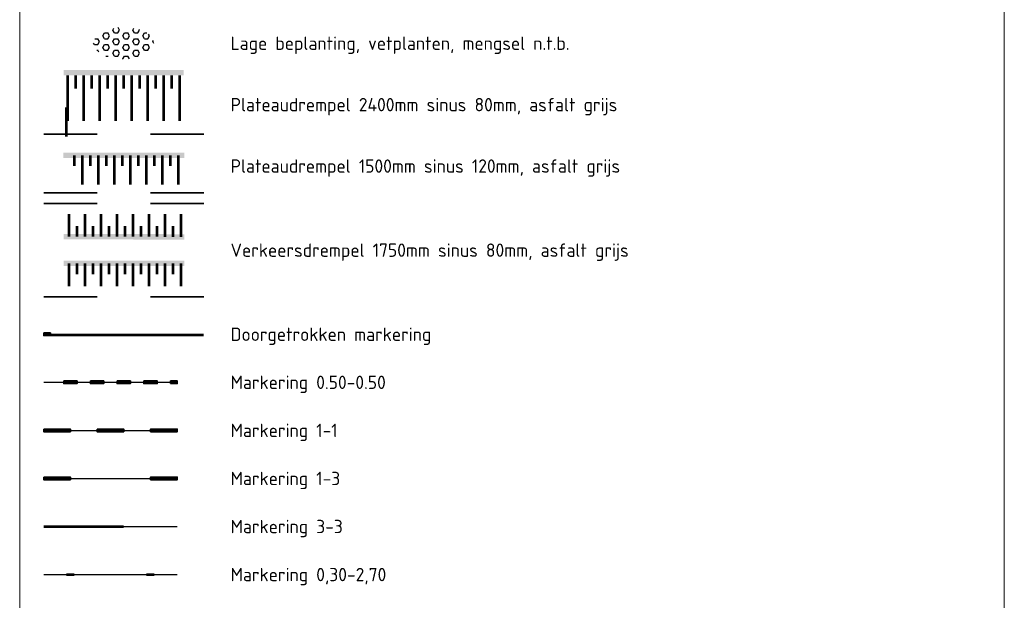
# Model space of a CAD drawing. Header units: metres. Extents: x 115632 to 117830, y 479690 to 480411.
# Tile 4 of 20: x 115632 to 115669, y 480280 to 480302. Entities that reach past the tile are written whole.
import ezdxf
from ezdxf.enums import TextEntityAlignment as Align

# ---------------------------------------------------------------- set-up
doc = ezdxf.new("R2010")
doc.units = ezdxf.units.M
doc.linetypes.add('XX-HIDDEN', pattern=[4, 2, -2])
doc.layers.get('Defpoints').update_dxf_attribs({"lineweight": 18})
for name, color, linetype, lineweight in [('N-WE-VH-MARKERING_DREMPEL-G', 7, 'Continuous', 25), ('N-WE-VH-MARKERING_VOP-A', 7, 'Continuous', 25), ('N-WE-VH-MATERIAALGRENS-G', 7, 'XX-HIDDEN', 35), ('N-WE-VH-VERHARDING_LAGE_BEPLANTING-S', 70, 'Continuous', 25), ('N-WE-VW-MARKERING-G', 7, 'Continuous', 35), ('N-WE-VW-MARKERING_LANGS_STREEP_DOORGETROKKEN_010-G', 7, 'Continuous', 13), ('X-XX-AL-T25', 7, 'Continuous', 25)]:
    doc.layers.add(name, color=color, linetype=linetype, lineweight=lineweight)
doc.layers.add('N-WE-VW-MARKERING_BACKUP', color=142, linetype='Continuous', plot=False)
doc.layers.add('N-WE-VW-MARKERING_LANGS_STREEP_11_010-A', color=7, linetype='Continuous')
doc.layers.add('N-WE-VW-MARKERING_LANGS_STREEP_13_010-A', color=7, linetype='Continuous')
doc.styles.add('NLCS-ISO', font='NLCS-ISO.ttf')

# ---------------------------------------------------------------- blocks, each defined once
blk = doc.blocks.new('SVH-GRASPLAAT-SO')
at = {"ltscale": 0.1}
for p, q in [((-3.93, 1.39), (-3.62, 1.93)), ((-3.62, 1.93), (-3, 1.93)), ((-2.68, 1.39), (-3, 1.93)), ((-2.06, 2.47), (-1.86, 2.81)), ((-1.75, 1.93), (-2.06, 2.47)), ((-1.75, 1.93), (-1.12, 1.93)), ((-1.12, 1.93), (-0.81, 2.47)), ((-0.81, 2.47), (-1.07, 2.92)), ((-0.18, 1.39), (0.13, 1.93)), ((0.13, 1.93), (0.75, 1.93)), ((1.07, 1.39), (0.75, 1.93)), ((1.69, 2.47), (1.88, 2.8)), ((2, 1.93), (1.69, 2.47)), ((2, 1.93), (2.63, 1.93)), ((2.63, 1.93), (2.94, 2.47)), ((2.94, 2.47), (2.89, 2.56)), ((3.57, 1.39), (3.88, 1.93)), ((3.88, 1.93), (4.31, 1.93)), ((-5.5, -0.24), (-5.66, 0.04)), ((-5.42, 0.85), (-4.87, 0.85)), ((-4.56, 0.3), (-4.87, 0.85)), ((-4.87, -0.24), (-4.56, 0.3)), ((-3.62, 0.85), (-3.93, 1.39)), ((-3.62, 0.85), (-3, 0.85)), ((-3, 0.85), (-2.68, 1.39)), ((-2.06, 0.3), (-1.75, 0.85)), ((-1.75, -0.24), (-2.06, 0.3)), ((-1.75, 0.85), (-1.12, 0.85)), ((-0.81, 0.3), (-1.12, 0.85)), ((-1.12, -0.24), (-0.81, 0.3)), ((0.13, 0.85), (-0.18, 1.39)), ((0.13, 0.85), (0.75, 0.85)), ((0.75, 0.85), (1.07, 1.39)), ((1.69, 0.3), (2, 0.85)), ((2, -0.24), (1.69, 0.3)), ((2, 0.85), (2.63, 0.85)), ((2.94, 0.3), (2.63, 0.85)), ((2.63, -0.24), (2.94, 0.3)), ((3.88, 0.85), (3.57, 1.39)), ((3.88, 0.85), (4.5, 0.85)), ((4.5, 0.85), (4.82, 1.39)), ((4.82, 1.39), (4.63, 1.71)), ((5.44, 0.3), (5.57, 0.52)), ((5.66, -0.07), (5.44, 0.3)), ((-5.5, -0.24), (-4.87, -0.24)), ((-5.07, -1.32), (-4.87, -1.32)), ((-4.66, -1.69), (-4.87, -1.32)), ((-3.93, -0.78), (-3.62, -0.24)), ((-3.62, -1.32), (-3.93, -0.78)), ((-3.62, -0.24), (-3, -0.24)), ((-3.62, -1.32), (-3, -1.32)), ((-2.68, -0.78), (-3, -0.24)), ((-3, -1.32), (-2.68, -0.78)), ((-2.06, -1.86), (-1.75, -1.32)), ((-1.75, -0.24), (-1.12, -0.24)), ((-1.75, -1.32), (-1.12, -1.32)), ((-0.81, -1.86), (-1.12, -1.32)), ((-0.18, -0.78), (0.13, -0.24)), ((0.13, -1.32), (-0.18, -0.78)), ((0.13, -0.24), (0.75, -0.24)), ((0.13, -1.32), (0.75, -1.32)), ((1.07, -0.78), (0.75, -0.24)), ((0.75, -1.32), (1.07, -0.78)), ((1.69, -1.86), (2, -1.32)), ((2, -0.24), (2.63, -0.24)), ((2, -1.32), (2.63, -1.32)), ((2.94, -1.86), (2.63, -1.32)), ((3.57, -0.78), (3.88, -0.24)), ((3.88, -1.32), (3.57, -0.78)), ((3.88, -0.24), (4.5, -0.24)), ((3.88, -1.32), (4.5, -1.32)), ((4.82, -0.78), (4.5, -0.24)), ((4.5, -1.32), (4.82, -0.78)), ((-3.33, -2.4), (-3, -2.4)), ((-2.91, -2.55), (-3, -2.4)), ((-1.75, -2.4), (-2.06, -1.86)), ((-1.75, -2.4), (-1.12, -2.4)), ((-1.12, -2.4), (-0.81, -1.86)), ((-0.18, -2.94), (0.13, -2.4)), ((-0.17, -2.97), (-0.18, -2.94)), ((0.13, -2.4), (0.75, -2.4)), ((1.05, -2.92), (0.75, -2.4)), ((2, -2.4), (1.69, -1.86)), ((2, -2.4), (2.63, -2.4)), ((2.63, -2.4), (2.94, -1.86))]:
    blk.add_line(p, q, dxfattribs=at)
at = {"style": 'NLCS-ISO', "flags": 1}
blk.add_attdef('FUNCTIE', text='', height=1.8, dxfattribs=at).set_placement((0.12, -3.58), align=Align.MIDDLE_CENTER)

msp = doc.modelspace()

# ---------------------------------------------------------------- hatches: boundary and pattern name
at = {"layer": 'N-WE-VH-MARKERING_VOP-A'}
h = msp.add_hatch(color=256, dxfattribs=at)
h.dxf.hatch_style = 1
h.paths.add_polyline_path([(115638.48, 480299.472), (115638.48, 480299.672), (115633.98, 480299.672), (115633.98, 480299.472)])
h = msp.add_hatch(color=256, dxfattribs=at)
h.dxf.hatch_style = 1
h.paths.add_polyline_path([(115638.28, 480296.379), (115638.28, 480296.579), (115637.98, 480296.579), (115637.98, 480296.379)])
edge = h.paths.add_edge_path()
edge.add_line((115638.48, 480296.379), (115638.496, 480296.379))
edge.add_arc((115588.505, 480297.336), 50, -1.0966, -0.9823)
edge.add_line((115638.498, 480296.479), (115638.5, 480296.579))
edge.add_line((115638.5, 480296.579), (115638.28, 480296.579))
edge.add_line((115638.28, 480296.579), (115638.28, 480296.379))
edge.add_line((115638.28, 480296.379), (115638.48, 480296.379))
h.paths.add_polyline_path([(115633.963, 480296.579), (115633.963, 480296.379), (115637.98, 480296.379), (115637.98, 480296.579)])
h = msp.add_hatch(color=256, dxfattribs=at)
h.dxf.hatch_style = 1
h.paths.add_polyline_path([(115638.498, 480293.328), (115638.498, 480293.528), (115633.972, 480293.529), (115633.972, 480293.329)])
h = msp.add_hatch(color=256, dxfattribs=at)
h.dxf.hatch_style = 1
h.paths.add_polyline_path([(115638.498, 480292.33), (115638.498, 480292.53), (115633.972, 480292.53), (115633.972, 480292.33)])
at = {"layer": 'N-WE-VW-MARKERING_LANGS_STREEP_11_010-A'}
h = msp.add_hatch(color=256, dxfattribs=at)
h.dxf.hatch_style = 1
h.paths.add_polyline_path([(115633.232, 480289.829), (115633.232, 480289.729), (115633.482, 480289.729), (115633.482, 480289.829)])
h = msp.add_hatch(color=256, dxfattribs=at)
h.dxf.hatch_style = 1
h.paths.add_polyline_path([(115633.982, 480288.029), (115633.982, 480287.929), (115634.482, 480287.929), (115634.482, 480288.029)])
h = msp.add_hatch(color=256, dxfattribs=at)
h.dxf.hatch_style = 1
h.paths.add_polyline_path([(115634.982, 480288.029), (115634.982, 480287.929), (115635.482, 480287.929), (115635.482, 480288.029)])
h = msp.add_hatch(color=256, dxfattribs=at)
h.dxf.hatch_style = 1
h.paths.add_polyline_path([(115635.982, 480288.029), (115635.982, 480287.929), (115636.482, 480287.929), (115636.482, 480288.029)])
h = msp.add_hatch(color=256, dxfattribs=at)
h.dxf.hatch_style = 1
h.paths.add_polyline_path([(115636.982, 480288.029), (115636.982, 480287.929), (115637.482, 480287.929), (115637.482, 480288.029)])
h = msp.add_hatch(color=256, dxfattribs=at)
h.dxf.hatch_style = 1
h.paths.add_polyline_path([(115637.982, 480287.929), (115637.982, 480288.029), (115638.232, 480288.029), (115638.232, 480287.929)])
h = msp.add_hatch(color=256, dxfattribs=at)
h.dxf.hatch_style = 1
h.paths.add_polyline_path([(115633.232, 480286.229), (115633.232, 480286.129), (115634.232, 480286.129), (115634.232, 480286.229)])
h = msp.add_hatch(color=256, dxfattribs=at)
h.dxf.hatch_style = 1
h.paths.add_polyline_path([(115635.232, 480286.229), (115635.232, 480286.129), (115636.232, 480286.129), (115636.232, 480286.229)])
h = msp.add_hatch(color=256, dxfattribs=at)
h.dxf.hatch_style = 1
h.paths.add_polyline_path([(115637.232, 480286.129), (115637.232, 480286.229), (115638.232, 480286.229), (115638.232, 480286.129)])
at = {"layer": 'N-WE-VW-MARKERING_LANGS_STREEP_13_010-A'}
h = msp.add_hatch(color=256, dxfattribs=at)
h.dxf.hatch_style = 1
h.paths.add_polyline_path([(115633.232, 480284.429), (115633.232, 480284.329), (115634.232, 480284.329), (115634.232, 480284.429)])
h = msp.add_hatch(color=256, dxfattribs=at)
h.dxf.hatch_style = 1
h.paths.add_polyline_path([(115637.232, 480284.329), (115637.232, 480284.429), (115638.232, 480284.429), (115638.232, 480284.329)])

# ---------------------------------------------------------------- linework, layer by layer
at = {"layer": 'Defpoints'}
msp.add_lwpolyline([(115632.33, 480235.222), (115669.23, 480235.222), (115669.23, 480357.322), (115632.33, 480357.322)], close=True, dxfattribs=at)
at = {"layer": 'N-WE-VH-MARKERING_DREMPEL-G', "const_width": 0.1, "flags": 128}
for points in [[(115634.13, 480299.472), (115634.13, 480297.772)], [(115634.43, 480299.472), (115634.43, 480298.972)], [(115634.73, 480299.472), (115634.73, 480297.772)], [(115635.03, 480299.472), (115635.03, 480298.972)], [(115635.33, 480299.472), (115635.33, 480297.772)], [(115635.63, 480299.472), (115635.63, 480298.972)], [(115635.93, 480299.472), (115635.93, 480297.772)], [(115636.23, 480299.472), (115636.23, 480298.972)], [(115636.53, 480299.472), (115636.53, 480297.772)], [(115636.83, 480299.472), (115636.83, 480298.972)], [(115637.13, 480299.472), (115637.13, 480297.772)], [(115637.43, 480299.472), (115637.43, 480298.972)], [(115637.73, 480299.472), (115637.73, 480297.772)], [(115638.03, 480299.472), (115638.03, 480298.972)], [(115638.33, 480299.472), (115638.33, 480297.772)], [(115634.08, 480298.279), (115634.08, 480297.179)], [(115634.38, 480296.479), (115634.38, 480296.079)], [(115634.68, 480296.479), (115634.68, 480295.379)], [(115634.98, 480296.479), (115634.98, 480296.079)], [(115635.28, 480296.479), (115635.28, 480295.379)], [(115635.58, 480296.479), (115635.58, 480296.079)], [(115635.88, 480296.479), (115635.88, 480295.379)], [(115636.18, 480296.479), (115636.18, 480296.079)], [(115636.48, 480296.479), (115636.48, 480295.379)], [(115636.78, 480296.479), (115636.78, 480296.079)], [(115637.08, 480296.479), (115637.08, 480295.379)], [(115637.38, 480296.479), (115637.38, 480296.079)], [(115637.68, 480296.479), (115637.68, 480295.379)], [(115637.98, 480296.479), (115637.98, 480296.079)], [(115638.28, 480296.479), (115638.28, 480295.379)], [(115634.173, 480293.429), (115634.174, 480294.279)], [(115634.773, 480293.429), (115634.774, 480294.279)], [(115635.373, 480293.429), (115635.374, 480294.279)], [(115635.973, 480293.429), (115635.974, 480294.279)], [(115636.573, 480293.429), (115636.574, 480294.279)], [(115637.173, 480293.429), (115637.174, 480294.279)], [(115637.773, 480293.428), (115637.774, 480294.278)], [(115638.373, 480293.428), (115638.374, 480294.278)], [(115634.473, 480293.429), (115634.474, 480293.829)], [(115635.073, 480293.429), (115635.074, 480293.829)], [(115635.673, 480293.429), (115635.674, 480293.829)], [(115636.273, 480293.429), (115636.274, 480293.829)], [(115636.873, 480293.429), (115636.874, 480293.829)], [(115637.473, 480293.429), (115637.474, 480293.829)], [(115638.073, 480293.428), (115638.074, 480293.828)], [(115634.173, 480292.43), (115634.173, 480291.58)], [(115634.473, 480292.43), (115634.473, 480292.03)], [(115634.773, 480292.43), (115634.773, 480291.58)], [(115635.073, 480292.43), (115635.073, 480292.03)], [(115635.373, 480292.43), (115635.373, 480291.58)], [(115635.673, 480292.43), (115635.673, 480292.03)], [(115635.973, 480292.43), (115635.973, 480291.58)], [(115636.273, 480292.43), (115636.273, 480292.03)], [(115636.573, 480292.43), (115636.573, 480291.58)], [(115636.873, 480292.43), (115636.873, 480292.03)], [(115637.173, 480292.43), (115637.173, 480291.58)], [(115637.473, 480292.43), (115637.473, 480292.03)], [(115637.773, 480292.43), (115637.773, 480291.58)], [(115638.073, 480292.43), (115638.073, 480292.03)], [(115638.373, 480292.43), (115638.373, 480291.58)]]:
    msp.add_lwpolyline(points, dxfattribs=at)
at = {"layer": 'N-WE-VH-MATERIAALGRENS-G'}
for p, q in [((115639.23, 480294.678), (115633.23, 480294.68)), ((115639.23, 480291.18), (115633.23, 480291.18))]:
    msp.add_line(p, q, dxfattribs=at)
for points in [[(115639.23, 480297.272), (115633.23, 480297.272)], [(115639.23, 480295.079), (115633.23, 480295.079)]]:
    msp.add_lwpolyline(points, dxfattribs=at)
at = {"layer": 'N-WE-VW-MARKERING-G'}
for points in [[(115633.232, 480289.829), (115633.232, 480289.729), (115633.482, 480289.729), (115633.482, 480289.829)], [(115633.982, 480288.029), (115633.982, 480287.929), (115634.482, 480287.929), (115634.482, 480288.029)], [(115634.982, 480288.029), (115634.982, 480287.929), (115635.482, 480287.929), (115635.482, 480288.029)], [(115635.982, 480288.029), (115635.982, 480287.929), (115636.482, 480287.929), (115636.482, 480288.029)], [(115636.982, 480288.029), (115636.982, 480287.929), (115637.482, 480287.929), (115637.482, 480288.029)], [(115637.982, 480287.929), (115637.982, 480288.029), (115638.232, 480288.029), (115638.232, 480287.929)], [(115633.232, 480286.229), (115633.232, 480286.129), (115634.232, 480286.129), (115634.232, 480286.229)], [(115635.232, 480286.229), (115635.232, 480286.129), (115636.232, 480286.129), (115636.232, 480286.229)], [(115637.232, 480286.129), (115637.232, 480286.229), (115638.232, 480286.229), (115638.232, 480286.129)], [(115633.232, 480284.429), (115633.232, 480284.329), (115634.232, 480284.329), (115634.232, 480284.429)], [(115637.232, 480284.329), (115637.232, 480284.429), (115638.232, 480284.429), (115638.232, 480284.329)]]:
    msp.add_lwpolyline(points, close=True, dxfattribs=at)
at = {"layer": 'N-WE-VW-MARKERING_BACKUP'}
for points in [[(115633.232, 480287.979), (115638.232, 480287.979)], [(115633.232, 480286.179), (115638.232, 480286.179)], [(115633.232, 480284.379), (115638.232, 480284.379)], [(115633.232, 480282.579), (115638.232, 480282.579)], [(115633.23, 480280.779), (115638.23, 480280.779)]]:
    msp.add_lwpolyline(points, dxfattribs=at)
at = {"layer": 'N-WE-VW-MARKERING_LANGS_STREEP_DOORGETROKKEN_010-G', "const_width": 0.1, "flags": 128}
for points in [[(115633.232, 480289.756), (115639.23, 480289.756)], [(115633.232, 480282.579), (115636.232, 480282.579)]]:
    msp.add_lwpolyline(points, dxfattribs=at)
at = {"layer": 'N-WE-VW-MARKERING_LANGS_STREEP_DOORGETROKKEN_010-G', "const_width": 0.1}
for points in [[(115634.08, 480280.779), (115634.38, 480280.779)], [(115637.08, 480280.779), (115637.38, 480280.779)]]:
    msp.add_lwpolyline(points, dxfattribs=at)

# ---------------------------------------------------------------- block references
at = {"layer": 'N-WE-VH-VERHARDING_LAGE_BEPLANTING-S', "xscale": 0.2, "yscale": 0.2, "zscale": 0.2}
msp.add_blockref('SVH-GRASPLAAT-SO', (115636.23, 480300.679), dxfattribs=at)

# ---------------------------------------------------------------- texts
at = {"layer": 'X-XX-AL-T25', "style": 'NLCS-ISO'}
for s, p in [('Lage beplanting, vetplanten, mengsel n.t.b.', (115640.231, 480300.679)), ('Plateaudrempel 2400mm sinus 80mm, asfalt grijs', (115640.231, 480298.379)), ('Plateaudrempel 1500mm sinus 120mm, asfalt grijs', (115640.231, 480296.079)), ('Verkeersdrempel 1750mm sinus 80mm, asfalt grijs', (115640.231, 480292.929)), ('Doorgetrokken markering', (115640.231, 480289.779)), ('Markering 0.50-0.50', (115640.231, 480287.979)), ('Markering 1-1', (115640.231, 480286.179)), ('Markering 1-3', (115640.231, 480284.379)), ('Markering 3-3', (115640.231, 480282.579)), ('Markering 0,30-2,70', (115640.231, 480280.779))]:
    msp.add_text(s, height=0.5, dxfattribs=at).set_placement(p, align=Align.MIDDLE_LEFT)

doc.saveas('drawing.dxf')
